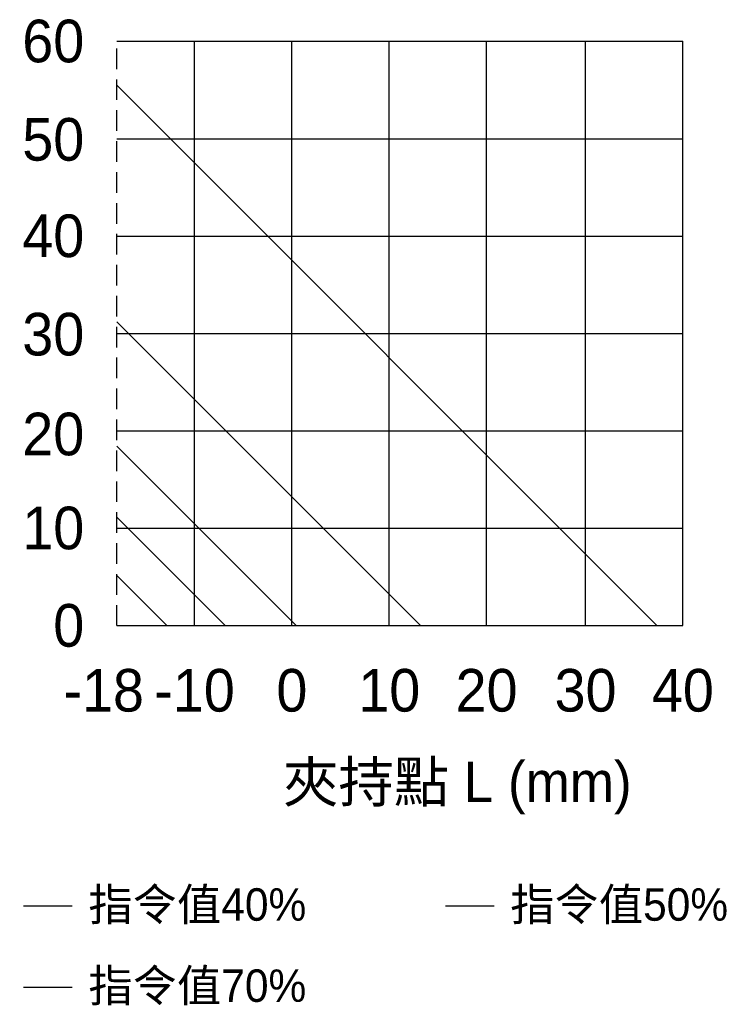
# Model space of a CAD drawing. Header units: millimetres. Extents: x 399 to 6233, y -1870 to 1602.
# Tile 51 of 256: x 2760 to 2974, y 730 to 1033. Entities that reach past the tile are written whole.
import ezdxf

# ---------------------------------------------------------------- set-up
doc = ezdxf.new("R2010")
doc.units = ezdxf.units.MM
doc.linetypes.add('HIDDEN', pattern=[9.525, 6.35, -3.175])
doc.styles.get("Standard").update_dxf_attribs({"font": 'arial.ttf'})

msp = doc.modelspace()

# ---------------------------------------------------------------- linework, layer by layer
at = {"linetype": 'HIDDEN'}
msp.add_line((2790.228, 846.412), (2790.228, 1026.412), dxfattribs=at)
for p, q in [((2790.228, 1026.412), (2964.728, 1026.412)), ((2814.228, 846.412), (2814.228, 1026.412)), ((2844.228, 846.412), (2844.228, 1026.412)), ((2874.228, 846.412), (2874.228, 1026.412)), ((2904.228, 846.412), (2904.228, 1026.412)), ((2934.728, 846.412), (2934.728, 1026.412)), ((2964.728, 846.412), (2964.728, 1026.412)), ((2790.228, 996.412), (2964.728, 996.412)), ((2790.228, 966.412), (2964.728, 966.412)), ((2790.228, 936.412), (2964.728, 936.412)), ((2790.228, 906.412), (2964.728, 906.412)), ((2790.228, 876.412), (2964.728, 876.412)), ((2790.228, 846.412), (2964.728, 846.412))]:
    msp.add_line(p, q)
at = {"color": 32}
msp.add_line((2956.728, 846.412), (2790.228, 1012.912), dxfattribs=at)
at = {"color": 6}
for p, q in [((2883.828, 846.412), (2790.228, 940.012)), ((2776.552, 759.973), (2761.552, 759.973))]:
    msp.add_line(p, q, dxfattribs=at)
at = {"color": 5}
for p, q in [((2845.528, 846.412), (2790.228, 901.712)), ((2906.552, 759.973), (2891.552, 759.973))]:
    msp.add_line(p, q, dxfattribs=at)
at = {"color": 4}
msp.add_line((2823.628, 846.412), (2790.228, 879.812), dxfattribs=at)
at = {"color": 3}
for p, q in [((2805.728, 846.412), (2790.228, 861.912)), ((2776.552, 734.973), (2761.552, 734.973))]:
    msp.add_line(p, q, dxfattribs=at)

# ---------------------------------------------------------------- texts
at = {"color": 0}
for s, insert, char_height, width, attachment_point in [('{\\fPMingLiU|b0|i0|c136|p18;60}', (2780.228, 1026.412), 13.12093, 19.20913, 6), ('{\\fPMingLiU|b0|i0|c136|p18;50}', (2780.228, 996.112), 13.12093, 19.20913, 6), ('{\\fPMingLiU|b0|i0|c136|p18;40}', (2780.228, 966.412), 13.12093, 19.20913, 6), ('{\\fPMingLiU|b0|i0|c136|p18;30}', (2780.228, 936.112), 13.12093, 19.20913, 6), ('{\\fPMingLiU|b0|i0|c136|p18;20}', (2780.228, 905.362), 13.12093, 19.20913, 6), ('{\\fPMingLiU|b0|i0|c136|p18;10}', (2780.228, 876.412), 13.12093, 19.20913, 6), ('{\\fPMingLiU|b0|i0|c136|p18;0}', (2780.228, 846.412), 13.12093, 19.20913, 6), ('{\\fPMingLiU|b0|i0|c136|p18;-18}', (2786.228, 826.412), 13.12093, 19.20913, 5), ('{\\fPMingLiU|b0|i0|c136|p18;-10}', (2814.228, 826.412), 13.12093, 19.20913, 5), ('{\\fPMingLiU|b0|i0|c136|p18;0}', (2844.228, 826.412), 13.12093, 19.20913, 5), ('{\\fPMingLiU|b0|i0|c136|p18;10}', (2874.228, 826.412), 13.12093, 19.20913, 5), ('{\\fPMingLiU|b0|i0|c136|p18;20}', (2904.228, 826.412), 13.12093, 19.20913, 5), ('{\\fPMingLiU|b0|i0|c136|p18;30}', (2934.728, 826.412), 13.12093, 19.20913, 5), ('{\\fPMingLiU|b0|i0|c136|p18;40}', (2964.728, 826.412), 13.12093, 19.20913, 5), ('{\\fPMingLiU|b0|i0|c136|p18;夾持點 L (mm)}', (2895.228, 796.412), 12.49612, 117.58783, 5)]:
    msp.add_mtext(s, dxfattribs=dict(at, insert=insert, char_height=char_height, width=width, attachment_point=attachment_point))
at = {"color": 6, "insert": (2781.552, 759.973), "char_height": 10, "width": 124.9079, "attachment_point": 4}
msp.add_mtext('{\\fPMingLiU|b0|i0|c136|p18;指令值40%}', dxfattribs=at)
at = {"color": 5, "insert": (2911.552, 759.973), "char_height": 10, "width": 89.15576, "attachment_point": 4}
msp.add_mtext('{\\fPMingLiU|b0|i0|c136|p18;指令值50%}', dxfattribs=at)
at = {"color": 3, "insert": (2781.552, 734.973), "char_height": 10, "width": 89.15576, "attachment_point": 4}
msp.add_mtext('{\\fPMingLiU|b0|i0|c136|p18;指令值70%}', dxfattribs=at)

doc.saveas('drawing.dxf')
